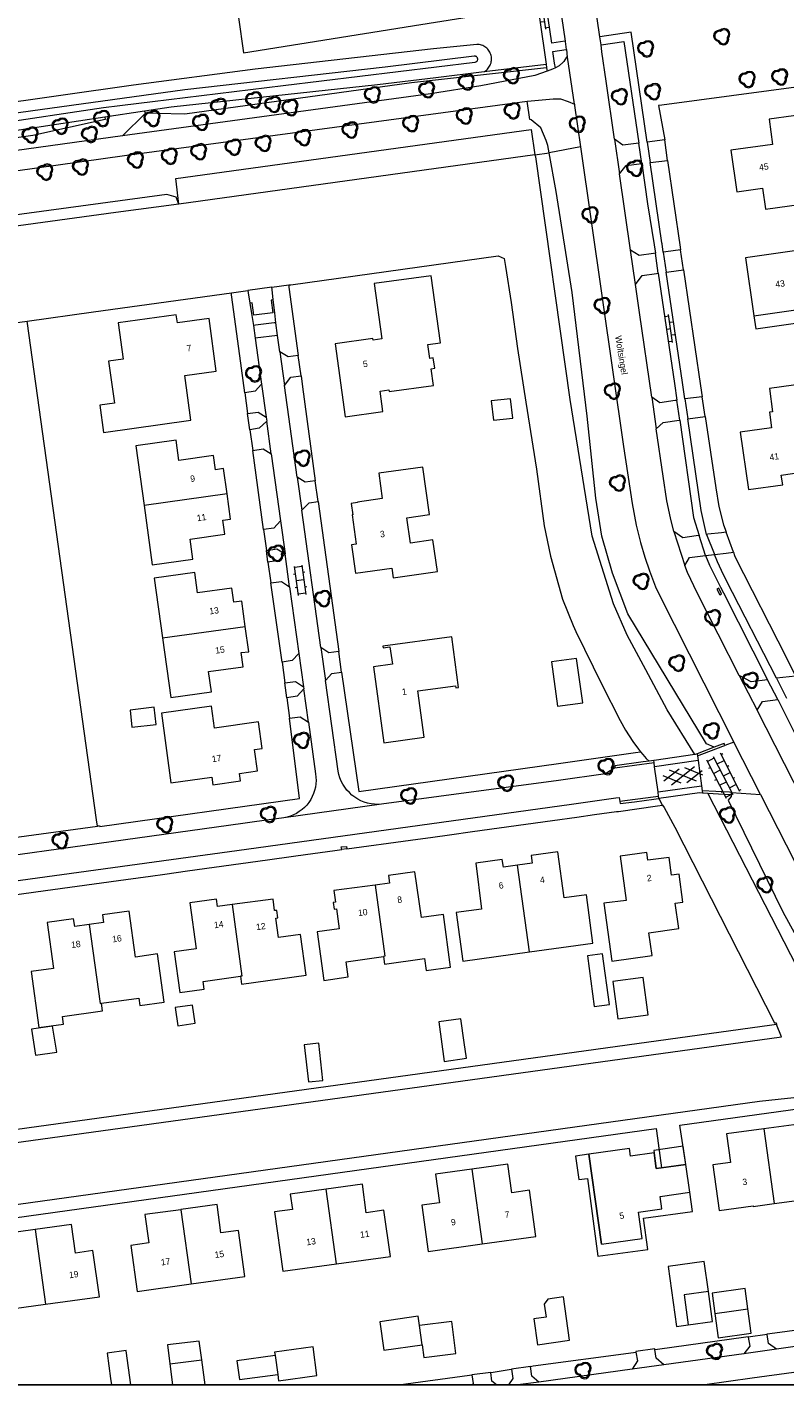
# Model space of a CAD drawing. Header units: metres. Extents: x 231584 to 239351, y 577231 to 577839.
# Tile 15 of 70: x 232081 to 232200, y 577231 to 577444. Entities that reach past the tile are written whole.
import ezdxf
from ezdxf.enums import TextEntityAlignment as Align

# ---------------------------------------------------------------- set-up
doc = ezdxf.new("R2010")
doc.units = ezdxf.units.M
doc.header["$MEASUREMENT"] = 0
for name, color, linetype, lineweight in [('B01', 1, 'Continuous', 0), ('B02', 12, 'Continuous', 0), ('B04', 12, 'Continuous', 0), ('B07', 12, 'Continuous', 0), ('B14', 1, 'Continuous', 0), ('LUIFEL', 7, 'Continuous', 0), ('Q07', 7, 'Continuous', 0), ('S01', 7, 'Continuous', 0), ('S02', 7, 'Continuous', 0), ('S03', 7, 'Continuous', 0), ('s_BOOM', 7, 'Continuous', 0), ('T00', 34, 'Continuous', 0), ('T09', 72, 'Continuous', 0), ('T10', 7, 'Continuous', 0), ('V01', 8, 'Continuous', 0), ('V02', 253, 'Continuous', 0), ('W00', 140, 'Continuous', 0), ('Z02_huisnummer', 7, 'Continuous', 0), ('Z06_straatnaam', 7, 'Continuous', 0)]:
    doc.layers.add(name, color=color, linetype=linetype, lineweight=lineweight)
doc.styles.add('Style-CHAR_FAST_FONT', font='CHAR_FAST_FONT.shx')

# ---------------------------------------------------------------- blocks, each defined once
blk = doc.blocks.new('BOOM')
at = {"lineweight": -2, "flags": 128}
blk.add_lwpolyline([(12.8, 4), (12.1, 7.4), (10.2, 10.2), (7.3, 12.1), (3.9, 12.8), (0.4, 12.1), (-2.5, 10.1), (-3.9, 10.2), (-7.3, 9.5), (-10.2, 7.6), (-12.1, 4.8), (-12.8, 1.4), (-12.3, -1.4), (-11, -3.9), (-8.9, -5.8), (-6.2, -7), (-3, -11.2), (2.1, -12.8), (5.5, -12.1), (8.4, -10.2), (10.3, -7.4), (11, -4), (10.7, -1.7), (12.1, 0.9), (12.8, 4)], dxfattribs=at)
blk.add_lwpolyline([(11, 4), (10.5, 6.7), (8.9, 8.9), (6.7, 10.5), (3.9, 11), (1.1, 10.5), (-2, 8.3), (-3.8, 8.5), (-6.7, 7.9), (-8.9, 6.4), (-10.5, 4.2), (-11, 1.4), (-10.7, -0.9), (-9.6, -2.9), (-7.9, -4.4), (-5.1, -5.7), (-2, -9.7), (2.2, -11), (4.9, -10.5), (7.1, -9), (8.7, -6.7), (9.2, -3.9), (8.9, -1.3), (10.5, 1.5)], close=True, dxfattribs=at)
blk = doc.blocks.new('OV4')
at = {"color": 0}
for p, q in [((0, 12), (67, 12)), ((0, 0), (67, 0)), ((2, 12), (2, 0)), ((12.5, 15), (12.5, 12)), ((12.5, 0), (12.5, -12)), ((23, 12), (23, 0)), ((33.5, 15), (33.5, 12)), ((33.5, 0), (33.5, -12)), ((44, 12), (44, 0)), ((54.5, 15), (54.5, 12)), ((54.5, 0), (54.5, -12)), ((65, 12), (65, 0)), ((0, -12), (67, -12)), ((2, -12), (2, -15)), ((23, -12), (23, -15)), ((44, -12), (44, -15)), ((65, -12), (65, -15))]:
    blk.add_line(p, q, dxfattribs=at)
blk = doc.blocks.new('OV2')
at = {"color": 0}
for p, q in [((3.1, -23), (3.1, 23)), ((15.1, -23), (15.1, 23)), ((0.1, 11.5), (3.1, 11.5)), ((3.1, 21), (15.1, 21)), ((3.1, 0), (15.1, 0)), ((15.1, 10.5), (18.1, 10.5)), ((0.1, -11.5), (3.1, -11.5)), ((3.1, -21), (15.1, -21)), ((15.1, -10.5), (18.1, -10.5))]:
    blk.add_line(p, q, dxfattribs=at)
blk = doc.blocks.new('OV6')
at = {"color": 0}
for p, q in [((0, 0), (44, 0)), ((2, 5), (2, 0)), ((12, 0), (12, -5)), ((22, 5), (22, 0)), ((32, 0), (32, -5)), ((42, 5), (42, 0))]:
    blk.add_line(p, q, dxfattribs=at)
blk = doc.blocks.new('GV6')
at = {"color": 0, "linetype": 'Continuous', "ltscale": 10, "flags": 128}
for points in [[(0.1, -3.8), (26.5, 11.5)], [(26.5, -11.5), (0.1, 3.8)], [(50.7, -11.5), (10.9, 11.5)], [(10.9, -11.5), (50.7, 11.5)], [(61.6, -3.8), (35.1, 11.5)], [(35.1, -11.5), (61.6, 3.7)]]:
    blk.add_lwpolyline(points, dxfattribs=at)

msp = doc.modelspace()

# ---------------------------------------------------------------- linework, layer by layer
at = {"flags": 128}
for points in [[(231583.557, 577690.779), (232382.246, 577690.779), (232382.246, 577231.173), (231583.557, 577231.173)], [(232382.246, 577231.173), (232382.246, 577690.779), (231583.557, 577690.779), (231583.557, 577231.173)]]:
    msp.add_lwpolyline(points, close=True, dxfattribs=at)
at = {"layer": 'B01', "flags": 128}
for points in [[(232206.196, 577426.536), (232209.544, 577427.002), (232208.995, 577430.945), (232197.542, 577429.379), (232198.095, 577425.408), (232191.567, 577424.546), (232192.473, 577418.04), (232196.493, 577418.589), (232196.978, 577415.336), (232196.991, 577415.328), (232206.032, 577416.548), (232205.58, 577419.796), (232207.105, 577420.009), (232206.196, 577426.536)], [(232227.275, 577401.09), (232227.284, 577401.091), (232226.154, 577408.989), (232206.743, 577406.212), (232206.275, 577409.48), (232193.878, 577407.707), (232195.183, 577398.591)], [(232129.573, 577394.221), (232131.144, 577382.798), (232137.079, 577383.615), (232136.638, 577386.815), (232138.005, 577387.003), (232138.041, 577386.745), (232144.966, 577387.698), (232144.606, 577390.309), (232145.177, 577390.388), (232144.959, 577392.013), (232144.415, 577391.938), (232144.088, 577394.115), (232146.069, 577394.387), (232144.625, 577404.884), (232135.716, 577403.646), (232136.908, 577394.978), (232135.522, 577394.787), (232135.487, 577395.035), (232129.573, 577394.221)], [(232195.183, 577398.591), (232213.472, 577401.208), (232213.765, 577399.157)], [(232104.707, 577398.782), (232095.588, 577397.524), (232096.378, 577391.798), (232094.099, 577391.484), (232095.006, 577384.911), (232092.73, 577384.597), (232093.316, 577380.347), (232107.004, 577382.235), (232106.036, 577389.252), (232110.975, 577389.933), (232109.839, 577398.165), (232104.886, 577397.482), (232104.707, 577398.782)], [(232197.603, 577387.234), (232198.092, 577383.56), (232197.594, 577383.487), (232197.94, 577381.073), (232193.004, 577380.372), (232194.32, 577371.378), (232199.678, 577372.14), (232199.462, 577373.655), (232203.373, 577374.211), (232203.588, 577372.697), (232209.142, 577373.487), (232208.252, 577379.744), (232207.612, 577384.239), (232207.001, 577388.536), (232197.603, 577387.234)], [(232112.65, 577370.701), (232112.1, 577374.665), (232110.839, 577374.489), (232110.55, 577376.706), (232105.128, 577375.952), (232104.708, 577379.117), (232098.355, 577378.243), (232099.65, 577368.914)], [(232132.333, 577367.458), (232132.264, 577367.449), (232132.897, 577362.852), (232132.154, 577362.75), (232132.768, 577358.292), (232138.464, 577359.076), (232138.669, 577357.59), (232145.594, 577358.544), (232144.911, 577363.498), (232141.365, 577363.009), (232140.819, 577366.972), (232144.366, 577367.46), (232143.342, 577374.89), (232136.417, 577373.936), (232136.963, 577369.973), (232133.08, 577369.439), (232133.09, 577369.369), (232132.089, 577369.231), (232132.333, 577367.458)], [(232099.65, 577368.914), (232100.944, 577359.585), (232107.315, 577360.473), (232106.896, 577363.629), (232112.284, 577364.379), (232111.995, 577366.596), (232113.201, 577366.737), (232112.65, 577370.701)], [(232115.507, 577349.951), (232114.963, 577353.904), (232113.706, 577353.741), (232113.419, 577355.946), (232108.03, 577355.201), (232107.608, 577358.377), (232101.237, 577357.489), (232102.532, 577348.161)], [(232102.532, 577348.161), (232103.827, 577338.832), (232110.198, 577339.72), (232109.776, 577342.896), (232115.165, 577343.642), (232114.879, 577345.847), (232116.051, 577345.999), (232115.507, 577349.951)], [(232137.082, 577346.602), (232138.172, 577346.752), (232138.545, 577344.025), (232135.583, 577343.62), (232137.211, 577331.721), (232143.552, 577332.588), (232142.558, 577339.851), (232148.423, 577340.653), (232148.465, 577340.346), (232148.931, 577340.41), (232147.846, 577348.338), (232137.047, 577346.86), (232137.082, 577346.602)], [(232103.863, 577325.453), (232110.251, 577326.346), (232110.424, 577325.156), (232114.768, 577325.768), (232114.62, 577326.946), (232117.434, 577327.341), (232116.964, 577330.685), (232118.147, 577330.858), (232117.588, 577335.012), (232110.706, 577334.041), (232110.237, 577337.459), (232102.368, 577336.349), (232103.863, 577325.453)], [(232160.027, 577298.996), (232169.962, 577300.371), (232168.927, 577307.918), (232165.441, 577307.46), (232164.464, 577314.627), (232160.289, 577314.063), (232160.46, 577312.878), (232158.156, 577312.555)], [(232178.546, 577313.331), (232178.383, 577314.524), (232174.208, 577313.95), (232175.148, 577307.05), (232171.688, 577306.596), (232172.922, 577297.552), (232179.222, 577298.401), (232178.734, 577301.969), (232183.409, 577302.635), (232182.863, 577306.628), (232184.041, 577306.795), (232183.451, 577311.136), (232182.274, 577310.981), (232181.891, 577313.786), (232178.546, 577313.331)], [(232158.156, 577312.555), (232155.94, 577312.244), (232155.769, 577313.429), (232151.598, 577312.879), (232152.523, 577305.68), (232148.526, 577305.13), (232149.563, 577297.547), (232160.027, 577298.996)], [(232137.14, 577298.258), (232137.306, 577297.047), (232143.575, 577297.932), (232143.829, 577296.077), (232147.669, 577296.612), (232146.546, 577304.826), (232143.086, 577304.349), (232142.088, 577311.523), (232137.92, 577310.955), (232138.08, 577309.751), (232135.834, 577309.447)], [(232135.834, 577309.447), (232129.386, 577308.573), (232129.635, 577306.76), (232129.278, 577306.711), (232129.43, 577305.65), (232129.787, 577305.699), (232130.233, 577302.581), (232126.765, 577302.104), (232127.804, 577294.504), (232131.608, 577295.051), (232131.301, 577297.437), (232137.14, 577298.258)], [(232113.435, 577306.378), (232111.163, 577306.069), (232110.98, 577307.249), (232106.836, 577306.657), (232107.835, 577299.48), (232104.367, 577299.004), (232105.251, 577292.64), (232108.688, 577293.108), (232109.059, 577293.165), (232108.898, 577294.332), (232114.768, 577295.162)], [(232114.768, 577295.162), (232114.936, 577293.942), (232125.041, 577295.354), (232124.165, 577301.716), (232120.697, 577301.241), (232120.276, 577304.246), (232120.623, 577304.294), (232120.455, 577305.487), (232120.109, 577305.439), (232119.855, 577307.252), (232113.435, 577306.378)], [(232091.047, 577303.287), (232088.795, 577302.981), (232088.623, 577304.153), (232084.464, 577303.575), (232085.448, 577296.361), (232081.994, 577295.916), (232083.2, 577287.163), (232087.025, 577287.677), (232086.86, 577288.874), (232093.15, 577289.738), (232092.986, 577290.928)], [(232092.986, 577290.928), (232098.846, 577291.741), (232099.004, 577290.569), (232102.813, 577291.109), (232101.773, 577298.658), (232098.307, 577298.17), (232097.337, 577305.355), (232093.154, 577304.771), (232093.326, 577303.596), (232091.047, 577303.287)], [(232198.336, 577259.557), (232206.598, 577260.697), (232205.841, 577266.185), (232203.057, 577265.801), (232202.199, 577272.022), (232196.721, 577271.266)], [(232196.721, 577271.266), (232190.896, 577270.462), (232191.511, 577266.005), (232188.737, 577265.622), (232189.724, 577258.47), (232195.044, 577259.204), (232195.057, 577259.105), (232198.336, 577259.557)], [(232179.88, 577265.049), (232179.536, 577267.498), (232175.848, 577266.979), (232175.679, 577268.183), (232169.321, 577267.289)], [(232152.599, 577253.27), (232161.026, 577254.425), (232160.017, 577261.655), (232157.244, 577261.268), (232156.622, 577265.725), (232150.971, 577264.936)], [(232169.321, 577267.289), (232171.306, 577253.181)], [(232184.501, 577265.699), (232180.674, 577265.161)], [(232185.116, 577261.326), (232184.501, 577265.699)], [(232150.971, 577264.936), (232145.321, 577264.147), (232145.943, 577259.69), (232143.17, 577259.303), (232144.179, 577252.073), (232152.599, 577253.27)], [(232180.674, 577265.161), (232179.88, 577265.049)], [(232128.198, 577261.806), (232122.551, 577261.026), (232122.881, 577258.639), (232120.107, 577258.256), (232121.392, 577248.954), (232129.812, 577250.117)], [(232129.812, 577250.117), (232138.235, 577251.28), (232137.236, 577258.511), (232134.463, 577258.128), (232133.847, 577262.586), (232128.198, 577261.806)], [(232171.306, 577253.181), (232177.663, 577254.075), (232177.082, 577258.209), (232180.77, 577258.727), (232180.495, 577260.676), (232185.116, 577261.326)], [(232107.032, 577246.968), (232115.458, 577248.13), (232114.453, 577255.363), (232111.698, 577254.975), (232111.083, 577259.433), (232105.418, 577258.652), (232105.427, 577258.588)], [(232105.427, 577258.588), (232099.799, 577257.876), (232100.418, 577253.394), (232097.608, 577253.006), (232098.602, 577245.804), (232107.032, 577246.968)], [(232082.594, 577255.488), (232076.974, 577254.713), (232077.589, 577250.255), (232074.805, 577249.871), (232075.847, 577242.656), (232084.229, 577243.803)], [(232084.229, 577243.803), (232092.656, 577244.967), (232091.659, 577252.196), (232088.902, 577251.816), (232088.287, 577256.274), (232082.594, 577255.488)]]:
    msp.add_lwpolyline(points, dxfattribs=at)
at = {"layer": 'B02', "flags": 128}
for points in [[(232154.365, 577382.25), (232157.4, 577382.576), (232157.034, 577385.592), (232153.998, 577385.267), (232154.365, 577382.25)], [(232163.469, 577344.423), (232164.394, 577337.456), (232168.356, 577338.011), (232167.365, 577344.947), (232163.469, 577344.423)], [(232097.76, 577334.188), (232101.564, 577334.621), (232101.26, 577337.289), (232097.456, 577336.855), (232097.76, 577334.188)], [(232169.088, 577298.361), (232170.169, 577290.435), (232172.551, 577290.76), (232171.471, 577298.686), (232169.088, 577298.361)], [(232173.858, 577288.475), (232178.592, 577289.098), (232177.822, 577294.953), (232173.088, 577294.33), (232173.858, 577288.475)], [(232107.653, 577287.799), (232107.252, 577290.635), (232104.549, 577290.253), (232104.95, 577287.417), (232107.653, 577287.799)], [(232082.648, 577282.782), (232085.973, 577283.3), (232085.338, 577287.372), (232082.013, 577286.854), (232082.648, 577282.782)], [(232149.278, 577288.517), (232145.812, 577288.028)], [(232145.812, 577288.028), (232146.685, 577281.835), (232150.151, 577282.323)], [(232150.151, 577282.323), (232149.802, 577284.799), (232149.278, 577288.517)], [(232162.896, 577244.61), (232162.341, 577243.833), (232162.625, 577241.798), (232160.695, 577241.528)], [(232166.301, 577238.162), (232165.348, 577244.957), (232162.896, 577244.61)], [(232188.044, 577245.805), (232184.244, 577245.275)], [(232184.244, 577245.275), (232184.9, 577240.58)], [(232184.9, 577240.58), (232188.699, 577241.111), (232188.044, 577245.805)], [(232194.238, 577243.052), (232193.802, 577246.26), (232188.619, 577245.556)], [(232188.619, 577245.556), (232189.055, 577242.348)], [(232189.055, 577242.348), (232191.647, 577242.7), (232194.238, 577243.052)], [(232142.772, 577240.46), (232142.588, 577241.912), (232136.609, 577241.062), (232137.233, 577236.584), (232143.192, 577237.424)], [(232143.192, 577237.424), (232143.465, 577235.432), (232148.502, 577236.084), (232147.872, 577241.12), (232142.772, 577240.46)], [(232160.695, 577241.528), (232161.265, 577237.448), (232166.301, 577238.162)], [(232108.691, 577235.077), (232108.292, 577238.036), (232103.303, 577237.435), (232103.683, 577234.474)], [(232097.56, 577231.173), (232096.832, 577236.508), (232096.831, 577236.529), (232093.868, 577236.124)], [(232093.868, 577236.124), (232094.408, 577232.191), (232094.552, 577231.173)], [(232120.171, 577235.759), (232114.197, 577234.939), (232114.619, 577231.987), (232120.593, 577232.807)], [(232120.593, 577232.807), (232120.724, 577231.813), (232126.739, 577232.655), (232126.127, 577237.11), (232120.112, 577236.268), (232120.171, 577235.759)], [(232103.683, 577234.474), (232108.691, 577235.077)]]:
    msp.add_lwpolyline(points, dxfattribs=at)
at = {"layer": 'B04', "flags": 128}
for points in [[(232185.925, 577329.873), (232179.551, 577328.98)], [(232179.551, 577328.98), (232179.481, 577328.97)], [(232180.297, 577323.032), (232186.672, 577323.919), (232187.103, 577323.893)]]:
    msp.add_lwpolyline(points, dxfattribs=at)
at = {"layer": 'B07', "flags": 128}
for points in [[(232112.65, 577370.701), (232099.65, 577368.914)], [(232102.532, 577348.161), (232115.507, 577349.951)], [(232160.027, 577298.996), (232158.156, 577312.555)], [(232135.834, 577309.447), (232137.374, 577298.291), (232137.14, 577298.258)], [(232113.435, 577306.378), (232114.979, 577295.192), (232114.768, 577295.162)], [(232091.047, 577303.287), (232092.757, 577290.896), (232092.986, 577290.928)], [(232196.721, 577271.266), (232198.336, 577259.557)], [(232150.971, 577264.936), (232152.599, 577253.27)], [(232129.812, 577250.117), (232128.198, 577261.806)], [(232105.427, 577258.588), (232107.032, 577246.968)], [(232082.594, 577255.488), (232084.229, 577243.803)], [(232143.192, 577237.424), (232142.772, 577240.46)], [(232120.171, 577235.759), (232120.593, 577232.807)]]:
    msp.add_lwpolyline(points, dxfattribs=at)
at = {"layer": 'B14', "flags": 128}
msp.add_lwpolyline([(232124.759, 577284.437), (232125.401, 577278.612), (232127.664, 577278.861), (232127.021, 577284.687), (232124.759, 577284.437)], dxfattribs=at)
at = {"layer": 'LUIFEL'}
for p, q in [((232103.683, 577234.474), (232104.106, 577231.173)), ((232109.217, 577231.173), (232108.691, 577235.077))]:
    msp.add_line(p, q, dxfattribs=at)
at = {"layer": 'LUIFEL', "flags": 128}
for points in [[(232195.183, 577398.591), (232195.476, 577396.54), (232213.765, 577399.157)], [(232184.102, 577268.533), (232179.482, 577267.883), (232179.88, 577265.049)], [(232184.501, 577265.699), (232184.102, 577268.533)], [(232169.321, 577267.289), (232167.243, 577266.998)], [(232167.243, 577266.998), (232167.76, 577263.31), (232169.084, 577263.496), (232170.712, 577251.316), (232178.538, 577252.362), (232177.881, 577257.271), (232185.542, 577258.296)], [(232171.306, 577253.181), (232169.84, 577263.602), (232169.321, 577267.289)], [(232179.88, 577265.049), (232184.501, 577265.699)], [(232185.542, 577258.296), (232185.116, 577261.326)], [(232187.388, 577250.5), (232181.762, 577249.714), (232183.073, 577240.325), (232184.9, 577240.58)], [(232188.044, 577245.805), (232187.388, 577250.5)], [(232189.055, 577242.348), (232189.57, 577238.56), (232194.753, 577239.264), (232194.238, 577243.052)]]:
    msp.add_lwpolyline(points, dxfattribs=at)
at = {"layer": 'Q07', "flags": 128}
for points in [[(232190.617, 577331.327), (232190.514, 577331.642), (232190.192, 577331.517), (232188.947, 577331.034)], [(232188.947, 577331.034), (232186.285, 577330.001)], [(232186.285, 577330.001), (232186.325, 577329.682)], [(232186.325, 577329.682), (232190.294, 577331.203), (232190.617, 577331.327)], [(232178.749, 577328.868), (232177.825, 577328.739), (232173.385, 577328.119), (232173.415, 577327.798)], [(232173.415, 577327.798), (232179.527, 577328.65)], [(232179.481, 577328.97), (232178.749, 577328.868)], [(232179.527, 577328.65), (232179.481, 577328.97)], [(232180.234, 577323.332), (232179.372, 577323.219), (232174.15, 577322.533)], [(232174.15, 577322.533), (232174.219, 577322.202), (232176.451, 577322.507), (232179.511, 577322.925), (232180.255, 577323.026), (232180.297, 577323.032)], [(232180.297, 577323.032), (232180.234, 577323.332)], [(232191.675, 577323.968), (232191.33, 577323.987), (232187.064, 577324.228)], [(232187.064, 577324.228), (232187.103, 577323.893)], [(232187.103, 577323.893), (232187.967, 577323.841)], [(232187.967, 577323.841), (232191.295, 577323.639), (232191.64, 577323.618)], [(232191.64, 577323.618), (232191.675, 577323.968)]]:
    msp.add_lwpolyline(points, dxfattribs=at)
at = {"layer": 'T00'}
msp.add_line((232139.515, 577231.173), (232150.625, 577232.679), dxfattribs=at)
at = {"layer": 'T00', "flags": 128}
for points in [[(232241.166, 577439.682), (232180.764, 577431.604), (232180.22, 577431.531), (232181.197, 577426.145)], [(232181.658, 577422.934), (232183.609, 577409.354), (232183.668, 577408.952)], [(232184.135, 577405.802), (232186.826, 577387.613)], [(232115.454, 577386.544), (232114.664, 577392.349), (232113.376, 577401.863), (232113.34, 577402.192)], [(232122.319, 577403.435), (232122.353, 577403.105), (232123.809, 577392.404)], [(232124.243, 577389.184), (232124.473, 577387.492), (232126.478, 577372.754)], [(232186.826, 577387.613), (232187.077, 577385.923)], [(232116.225, 577380.765), (232115.877, 577383.294)], [(232187.533, 577382.844), (232189.192, 577371.656), (232189.69, 577368.749), (232190.429, 577365.883), (232190.676, 577365.189), (232190.851, 577364.697)], [(232118.373, 577365.151), (232116.669, 577377.534)], [(232126.926, 577369.517), (232130.141, 577346.038)], [(232119.058, 577360.037), (232118.809, 577361.832)], [(232191.957, 577361.588), (232192.144, 577361.06), (232192.2, 577360.904), (232200.262, 577345.054), (232201.701, 577342.19)], [(232121.262, 577344.38), (232119.515, 577356.771)], [(232189.819, 577354.921), (232190.105, 577355.079), (232189.668, 577355.952), (232189.343, 577355.778), (232189.819, 577354.921)], [(232130.585, 577342.786), (232133.274, 577324.125), (232164.571, 577328.501), (232176.632, 577330.187), (232177.434, 577330.325)], [(232122.029, 577338.796), (232121.704, 577341.122)], [(232092.361, 577318.683), (232092.692, 577318.774), (232092.716, 577318.604), (232124.013, 577322.98), (232122.454, 577335.566)], [(232131.43, 577315.109), (232130.623, 577314.998)], [(232197.272, 577239.06), (232197.26, 577239.148), (232197.69, 577239.207), (232205.83, 577240.33), (232206.325, 577240.398)], [(232179.671, 577236.722), (232180.049, 577236.774), (232193.897, 577238.684), (232194.277, 577238.736), (232194.291, 577238.648)], [(232160.188, 577234.072), (232160.614, 577234.13), (232176.331, 577236.262), (232176.691, 577236.311)], [(232153.961, 577233.101), (232154.335, 577233.165), (232156.841, 577233.592), (232157.186, 577233.651)], [(232150.625, 577232.679), (232150.994, 577232.729)]]:
    msp.add_lwpolyline(points, dxfattribs=at)
at = {"layer": 'T09', "flags": 128}
for points in [[(232153.198, 577440.626), (232153.042, 577440.738), (232152.878, 577440.837), (232152.705, 577440.922), (232152.527, 577440.992), (232152.343, 577441.047), (232152.155, 577441.087), (232151.965, 577441.11), (232151.773, 577441.118), (232145.003, 577440.395), (232117.062, 577437.245), (232098.026, 577434.747), (232074.813, 577431.46), (232047.551, 577427.631), (232025.029, 577424.352), (232001.769, 577420.286), (231978.823, 577416.908), (231957.286, 577413.901), (231922.096, 577408.514), (231905.444, 577406.314), (231873.93, 577402.303), (231866.596, 577401.365)], [(232152.948, 577436.841), (232152.993, 577436.866), (232153.151, 577436.974), (232153.3, 577437.095), (232153.438, 577437.227), (232153.565, 577437.371), (232153.679, 577437.525), (232153.78, 577437.688), (232153.867, 577437.859), (232153.94, 577438.037), (232153.997, 577438.22), (232154.04, 577438.407), (232154.066, 577438.597), (232154.076, 577438.788), (232154.071, 577438.98), (232154.049, 577439.17), (232154.012, 577439.358), (232153.959, 577439.543), (232153.891, 577439.722), (232153.808, 577439.895), (232153.712, 577440.06), (232153.601, 577440.217), (232153.478, 577440.365), (232153.343, 577440.501), (232153.198, 577440.626)], [(232099.704, 577430.714), (232103.905, 577431.356), (232136.225, 577434.837), (232145.346, 577435.93), (232152.948, 577436.841)], [(232011.975, 577417.563), (232059.447, 577424.443), (232076.955, 577427.24), (232093.53, 577429.771)], [(232093.53, 577429.771), (232099.704, 577430.714)], [(232105.084, 577416.072), (232104.671, 577417.21), (232103.234, 577417.622), (232000, 577403.629), (231877.186, 577386.982), (231875.277, 577386.5), (231874.149, 577385.803), (231873.184, 577384.867), (231872.755, 577384.154)]]:
    msp.add_lwpolyline(points, dxfattribs=at)
at = {"layer": 'T10', "flags": 128}
for points in [[(232152.948, 577436.841), (232162.626, 577438)], [(232162.706, 577437.44), (232141.522, 577435.069), (232106.021, 577430.193), (232101.703, 577430.306)], [(232163.125, 577424.113), (232162.914, 577425.293), (232162.611, 577426.055), (232161.811, 577428.069), (232160.266, 577429.306), (232160.06, 577429.326), (232159.666, 577432.238)], [(232093.53, 577429.771), (232093.587, 577429.351), (232082.214, 577426.829), (232016.039, 577417.334), (232012.093, 577416.746), (232011.975, 577417.563)], [(232096.268, 577426.788), (232099.858, 577430.356)], [(232099.858, 577430.356), (232099.704, 577430.714)], [(232101.703, 577430.306), (232099.858, 577430.356)], [(232105.084, 577416.072), (232104.626, 577420.09), (232160.31, 577427.785), (232160.853, 577423.798)], [(232168.01, 577425.077), (232163.125, 577424.113)], [(232160.853, 577423.798), (232163.125, 577424.113)], [(232164.209, 577418.048), (232163.125, 577424.113)], [(232188.947, 577331.034), (232187.736, 577331.576), (232175.421, 577351.946), (232173.029, 577358.305), (232171.38, 577364.093), (232170.398, 577370.06), (232169.06, 577382.883), (232166.696, 577402.272), (232164.209, 577418.048)], [(232191.64, 577323.618), (232191.595, 577323.32), (232191.141, 577322.723), (232199.722, 577305.234), (232207.998, 577290.109), (232216.894, 577271.28), (232222.85, 577260.636), (232227.757, 577251.309), (232231.792, 577243.894), (232232.825, 577243.171)]]:
    msp.add_lwpolyline(points, dxfattribs=at)
at = {"layer": 'V01', "flags": 128}
for points in [[(232165.946, 577439.129), (232165.815, 577439.117), (232165.413, 577438.431), (232165.283, 577438.318), (232164.662, 577437.776), (232164.073, 577437.457)], [(232167.05, 577431.755), (232165.965, 577439.131), (232165.946, 577439.129)], [(232162.78, 577436.921), (232160.861, 577436.247), (232152.416, 577434.615), (232144.508, 577433.351), (232096.268, 577426.788)], [(232164.073, 577437.457), (232163.643, 577437.224), (232162.78, 577436.921)], [(231869.472, 577392.252), (231873.647, 577392.758), (232000, 577410.215), (232034.586, 577414.993), (232096.587, 577423.689), (232159.666, 577432.238)], [(232159.666, 577432.238), (232159.699, 577432.242), (232163.726, 577432.604), (232164.884, 577432.571), (232166.071, 577432.166), (232167.05, 577431.755)], [(232096.268, 577426.788), (232034.205, 577418.151), (232000, 577413.408), (231871.464, 577395.583), (231869.08, 577395.323)], [(232186.437, 577328.933), (232179.609, 577327.966)], [(232180.155, 577324.025), (232186.986, 577324.99)]]:
    msp.add_lwpolyline(points, dxfattribs=at)
at = {"layer": 'V02'}
msp.add_line((232161.497, 577231.605), (232158.212, 577231.173), dxfattribs=at)
at = {"layer": 'V02', "flags": 128}
for points in [[(232171.029, 577442.314), (232168.075, 577462.822)], [(232160.496, 577452.929), (232162.626, 577438)], [(232165.616, 577441.602), (232165.576, 577441.597), (232163.498, 577441.29), (232161.786, 577453.109)], [(232163.902, 577453.404), (232165.616, 577441.602)], [(232114.392, 577445.582), (232114.429, 577445.322), (232115.233, 577439.773), (232142.996, 577444.215), (232157.486, 577446.534), (232156.47, 577452.367)], [(232178.456, 577425.804), (232175.936, 577443.015), (232171.029, 577442.314)], [(232171.23, 577441.017), (232171.029, 577442.314)], [(232164.073, 577437.457), (232163.963, 577438.16), (232163.677, 577439.996), (232165.77, 577440.299), (232165.793, 577440.302)], [(232165.616, 577441.602), (232165.62, 577441.576), (232165.793, 577440.302)], [(232165.793, 577440.302), (232165.795, 577440.286), (232165.946, 577439.129)], [(232171.23, 577441.017), (232174.804, 577441.541), (232177.124, 577425.639)], [(232173.334, 577426.283), (232172.031, 577435.361), (232171.374, 577439.942), (232171.23, 577441.017)], [(232162.626, 577438), (232162.706, 577437.44)], [(232162.706, 577437.44), (232162.78, 577436.921)], [(232167.05, 577431.755), (232167.078, 577431.565), (232168.01, 577425.077)], [(232168.01, 577425.077), (232174.759, 577378.11), (232176.093, 577369.19), (232176.744, 577365.836), (232177.408, 577363.122), (232178.074, 577360.815), (232178.795, 577358.65), (232179.771, 577356.157), (232180.316, 577354.953), (232192.016, 577331.821)], [(232177.124, 577425.639), (232174.65, 577425.331), (232173.334, 577426.283)], [(232173.334, 577426.283), (232174.124, 577420.863)], [(232177.606, 577422.451), (232177.124, 577425.639)], [(232181.197, 577426.145), (232178.456, 577425.804)], [(232178.456, 577425.804), (232178.924, 577422.608)], [(232181.658, 577422.934), (232181.197, 577426.145)], [(232178.924, 577422.608), (232181.658, 577422.934)], [(232174.124, 577420.863), (232175.145, 577422.157), (232177.606, 577422.451)], [(232175.841, 577408.903), (232174.124, 577420.863)], [(232177.606, 577422.451), (232178.527, 577416.164), (232179.54, 577409.738), (232179.738, 577408.392)], [(232180.98, 577408.569), (232180.787, 577409.886), (232180.766, 577410.032), (232178.924, 577422.608)], [(232176.614, 577403.516), (232175.841, 577408.903)], [(232179.738, 577408.392), (232179.429, 577408.348), (232177.185, 577408.029), (232175.841, 577408.903)], [(232180.199, 577405.266), (232179.738, 577408.392)], [(232183.668, 577408.952), (232181.393, 577408.628), (232180.98, 577408.569)], [(232180.98, 577408.569), (232181.439, 577405.435)], [(232184.135, 577405.802), (232183.668, 577408.952)], [(232176.614, 577403.516), (232177.652, 577404.919), (232179.9, 577405.225), (232180.199, 577405.266)], [(232180.199, 577405.266), (232182.743, 577388.004), (232183.118, 577385.366)], [(232181.439, 577405.435), (232181.86, 577405.492), (232184.135, 577405.802)], [(232184.344, 577385.607), (232183.97, 577388.155), (232181.439, 577405.435)], [(232119.671, 577403.068), (232115.903, 577402.547)], [(232115.903, 577402.547), (232115.971, 577402.222), (232116.239, 577400.562)], [(232119.898, 577401.082), (232119.707, 577402.739), (232119.671, 577403.068)], [(232179.16, 577385.863), (232177.247, 577399.11), (232176.614, 577403.516)], [(232119.898, 577401.082), (232119.588, 577401.038), (232119.83, 577399.049), (232116.874, 577398.693), (232116.602, 577400.614), (232116.239, 577400.562)], [(232116.239, 577400.562), (232116.548, 577398.653), (232116.802, 577397.083)], [(232120.308, 577397.523), (232120.128, 577399.085), (232119.898, 577401.082)], [(232120.308, 577397.523), (232120.019, 577397.487), (232117.097, 577397.12), (232116.802, 577397.083)], [(232120.578, 577395.512), (232120.308, 577397.523)], [(232116.802, 577397.083), (232117.075, 577395.083)], [(232120.578, 577395.512), (232117.075, 577395.083)], [(232120.918, 577392.986), (232120.578, 577395.512)], [(232117.075, 577395.083), (232118.058, 577387.874)], [(232123.809, 577392.404), (232122.224, 577392.197), (232120.918, 577392.986)], [(232120.918, 577392.986), (232121.661, 577387.714)], [(232124.243, 577389.184), (232123.809, 577392.404)], [(232121.661, 577387.714), (232122.656, 577388.972), (232124.243, 577389.184)], [(232118.058, 577387.874), (232117.062, 577386.776), (232115.454, 577386.544)], [(232118.058, 577387.874), (232118.776, 577382.746)], [(232123.65, 577373.343), (232121.661, 577387.714)], [(232115.454, 577386.544), (232115.877, 577383.294)], [(232183.118, 577385.366), (232183.039, 577385.354), (232182.837, 577385.326), (232180.439, 577384.993), (232179.16, 577385.863)], [(232179.16, 577385.863), (232179.877, 577380.899)], [(232183.558, 577382.272), (232183.118, 577385.366)], [(232187.077, 577385.923), (232184.344, 577385.607)], [(232184.344, 577385.607), (232184.8, 577382.489)], [(232187.533, 577382.844), (232187.077, 577385.923)], [(232115.877, 577383.294), (232117.503, 577383.515), (232118.776, 577382.746)], [(232118.776, 577382.746), (232118.88, 577382.108)], [(232184.8, 577382.489), (232187.533, 577382.844)], [(232187.753, 577364.35), (232186.906, 577368.111), (232184.8, 577382.489)], [(232118.88, 577382.108), (232117.699, 577380.994), (232116.225, 577380.765)], [(232116.225, 577380.765), (232116.669, 577377.534)], [(232119.575, 577376.963), (232118.88, 577382.108)], [(232179.877, 577380.899), (232180.976, 577381.877), (232183.492, 577382.264), (232183.558, 577382.272)], [(232182.643, 577364.836), (232182.109, 577366.972), (232181.56, 577369.624), (232180.945, 577373.5), (232179.877, 577380.899)], [(232183.558, 577382.272), (232185.726, 577367.006), (232186.616, 577364.195)], [(232116.669, 577377.534), (232118.295, 577377.746), (232119.575, 577376.963)], [(232119.575, 577376.963), (232121.043, 577366.469)], [(232126.478, 577372.754), (232124.891, 577372.534), (232123.65, 577373.343)], [(232123.65, 577373.343), (232124.36, 577368.186)], [(232126.926, 577369.517), (232126.478, 577372.754)], [(232124.36, 577368.186), (232125.518, 577369.327), (232126.926, 577369.517)], [(232127.344, 577346.632), (232124.36, 577368.186)], [(232121.043, 577366.469), (232120.003, 577365.342), (232118.373, 577365.151)], [(232121.043, 577366.469), (232121.75, 577361.328)], [(232118.373, 577365.151), (232118.809, 577361.832)], [(232186.616, 577364.195), (232186.147, 577364.131), (232184.054, 577363.845), (232182.643, 577364.836)], [(232182.643, 577364.836), (232184.33, 577359.476)], [(232187.615, 577361.038), (232186.616, 577364.195)], [(232190.851, 577364.697), (232190.084, 577364.621), (232187.968, 577364.379), (232187.753, 577364.35)], [(232187.753, 577364.35), (232188.943, 577361.384), (232189, 577361.209)], [(232191.957, 577361.588), (232190.851, 577364.697)], [(232118.809, 577361.832), (232120.478, 577362.119), (232121.75, 577361.328)], [(232121.75, 577361.328), (232120.722, 577360.258), (232119.058, 577360.037)], [(232122.459, 577356.155), (232121.75, 577361.328)], [(232187.615, 577361.038), (232189, 577361.209)], [(232189, 577361.209), (232189.013, 577361.211), (232190.811, 577361.433), (232191.957, 577361.588)], [(232198.703, 577341.842), (232190.826, 577357.217), (232190.106, 577358.706), (232189.464, 577360.086), (232189, 577361.209)], [(232119.058, 577360.037), (232119.515, 577356.771)], [(232184.33, 577359.476), (232185.096, 577360.726), (232187.615, 577361.038)], [(232192.88, 577342.28), (232186.263, 577355.201), (232184.763, 577358.379), (232184.33, 577359.476)], [(232187.615, 577361.038), (232188.24, 577359.572), (232188.779, 577358.409), (232189.951, 577356.103), (232190.392, 577355.237), (232197.322, 577341.605)], [(232119.515, 577356.771), (232121.184, 577356.992), (232122.459, 577356.155)], [(232122.459, 577356.155), (232123.905, 577345.697)], [(231860.908, 577350.19), (231862.226, 577350.357), (231862.822, 577346.193), (231869.12, 577301.82), (231871.974, 577281.359), (231890.728, 577283.941), (232000, 577299.128), (232042.209, 577304.994), (232115.699, 577315.077), (232166.598, 577322.135), (232173.566, 577323.106), (232174.079, 577323.177), (232174.15, 577322.533)], [(232130.141, 577346.038), (232128.596, 577345.845), (232127.344, 577346.632)], [(232127.344, 577346.632), (232128.068, 577341.472)], [(232123.905, 577345.697), (232122.88, 577344.596), (232121.262, 577344.38)], [(232121.262, 577344.38), (232121.704, 577341.122)], [(232123.905, 577345.697), (232124.617, 577340.518)], [(232130.585, 577342.786), (232130.141, 577346.038)], [(232128.068, 577341.472), (232129.08, 577342.605), (232130.585, 577342.786)], [(232197.322, 577341.605), (232194.755, 577341.28), (232192.88, 577342.28)], [(232192.88, 577342.28), (232195.658, 577336.814)], [(232201.701, 577342.19), (232198.703, 577341.842)], [(232121.704, 577341.122), (232123.353, 577341.327), (232124.617, 577340.518)], [(232124.689, 577340.159), (232123.659, 577339.02), (232122.029, 577338.796)], [(232124.617, 577340.518), (232124.689, 577340.159)], [(232125.387, 577334.953), (232124.689, 577340.159)], [(232136.871, 577322.116), (232136.317, 577322.086), (232135.763, 577322.105), (232135.213, 577322.173), (232134.671, 577322.289), (232134.141, 577322.452), (232133.627, 577322.661), (232133.134, 577322.914), (232132.665, 577323.21), (232132.224, 577323.546), (232131.814, 577323.919), (232131.439, 577324.327), (232131.101, 577324.766), (232130.803, 577325.234), (232130.547, 577325.726), (232130.335, 577326.238), (232130.169, 577326.767), (232130.051, 577327.309), (232128.068, 577341.472)], [(232198.901, 577338.5), (232197.322, 577341.605)], [(232198.703, 577341.842), (232200.286, 577338.695)], [(232122.029, 577338.796), (232122.454, 577335.566)], [(232195.658, 577336.814), (232196.516, 577338.185), (232198.901, 577338.5)], [(232198.901, 577338.5), (232201.604, 577333.183), (232205.73, 577325.099), (232207.171, 577322.293)], [(232122.454, 577335.566), (232124.104, 577335.776), (232125.387, 577334.953)], [(232202.76, 577322.923), (232195.658, 577336.814)], [(232125.387, 577334.953), (232126.508, 577326.879), (232126.574, 577326.359), (232126.594, 577325.834), (232126.567, 577325.311), (232126.494, 577324.791), (232126.376, 577324.28), (232126.214, 577323.781), (232126.008, 577323.299), (232125.76, 577322.837), (232125.472, 577322.398), (232125.147, 577321.986), (232124.787, 577321.605), (232124.395, 577321.257), (232123.973, 577320.944), (232123.526, 577320.67), (232123.056, 577320.437), (232122.568, 577320.246), (232122.064, 577320.098), (232121.55, 577319.996)], [(232192.016, 577331.821), (232190.617, 577331.327)], [(232196.216, 577323.637), (232192.016, 577331.821)], [(232186.325, 577329.682), (232186.437, 577328.933)], [(232173.415, 577327.798), (232171.909, 577326.881), (232164.591, 577325.85), (232136.871, 577322.116)], [(232179.609, 577327.966), (232179.527, 577328.65)], [(232180.155, 577324.025), (232179.609, 577327.966)], [(232186.437, 577328.933), (232186.986, 577324.99)], [(232180.234, 577323.332), (232180.155, 577324.025)], [(232180.877, 577321.983), (232180.297, 577323.032)], [(232186.986, 577324.99), (232187.064, 577324.228)], [(232191.675, 577323.968), (232196.216, 577323.637)], [(232196.216, 577323.637), (232236.543, 577244.502)], [(232136.871, 577322.116), (232121.55, 577319.996)], [(232131.43, 577315.109), (232141.363, 577316.484), (232144.873, 577316.97), (232147.477, 577317.33), (232151.124, 577317.835), (232163.65, 577319.568), (232167.443, 577320.093), (232170.202, 577320.475), (232173.674, 577320.955), (232173.962, 577320.995), (232180.071, 577321.859), (232180.877, 577321.983)], [(232121.55, 577319.996), (232116.954, 577319.363), (232115.107, 577319.072), (232051.341, 577310.237), (232050.204, 577310.122)], [(232045.145, 577303.169), (232051.693, 577304.075), (232055.598, 577304.616), (232058.303, 577304.99), (232061.96, 577305.496), (232074.05, 577307.169), (232077.941, 577307.708), (232080.467, 577308.057), (232084.2, 577308.574), (232096.783, 577310.315), (232100.691, 577310.856), (232102.933, 577311.166), (232106.456, 577311.653), (232119.016, 577313.392), (232123.051, 577313.95), (232124.955, 577314.213), (232129.518, 577314.845), (232130.623, 577314.998)], [(232130.623, 577314.998), (232130.553, 577315.414), (232131.361, 577315.511), (232131.43, 577315.109)], [(232194.291, 577238.648), (232194.518, 577237.254), (232193.572, 577236.039)], [(232197.272, 577239.06), (232194.291, 577238.648)], [(232198.733, 577236.764), (232197.464, 577237.653), (232197.272, 577239.06)], [(232176.691, 577236.311), (232176.924, 577234.945), (232176.108, 577233.645)], [(232179.671, 577236.722), (232179.66, 577236.794), (232176.681, 577236.371), (232176.691, 577236.311)], [(232181.054, 577234.308), (232179.873, 577235.359), (232179.671, 577236.722)], [(232193.572, 577236.039), (232181.054, 577234.308)], [(232198.733, 577236.764), (232193.572, 577236.039)], [(232205.613, 577237.734), (232198.733, 577236.764)], [(232157.186, 577233.651), (232157.405, 577232.169), (232156.724, 577231.173)], [(232160.188, 577234.072), (232157.186, 577233.651)], [(232161.497, 577231.605), (232160.368, 577232.544), (232160.188, 577234.072)], [(232176.108, 577233.645), (232161.497, 577231.605)], [(232181.054, 577234.308), (232176.108, 577233.645)], [(232217.982, 577234.645), (232217.882, 577235.386), (232214.468, 577234.893), (232194.908, 577232.201), (232187.482, 577231.173)], [(232153.961, 577233.101), (232150.994, 577232.729)], [(232150.994, 577232.729), (232151.18, 577231.375), (232151.04, 577231.173)], [(232154.84, 577231.173), (232154.124, 577231.741), (232153.961, 577233.101)]]:
    msp.add_lwpolyline(points, dxfattribs=at)
at = {"layer": 'W00', "flags": 128}
for points in [[(232058.508, 577426.012), (232093.323, 577431.224), (232121.458, 577434.684), (232151.471, 577438.335), (232151.511, 577438.339), (232151.595, 577438.359), (232151.674, 577438.394), (232151.746, 577438.443), (232151.807, 577438.504), (232151.856, 577438.576), (232151.891, 577438.655), (232151.91, 577438.739), (232151.914, 577438.826), (232151.902, 577438.911), (232151.875, 577438.993), (232151.832, 577439.069), (232151.777, 577439.135), (232151.711, 577439.191), (232151.635, 577439.233), (232151.553, 577439.26), (232151.467, 577439.272), (232151.381, 577439.268), (232137.409, 577437.538)], [(232137.409, 577437.538), (232106.047, 577433.978), (232064.065, 577428.194), (232002.355, 577418.893), (231972.002, 577414.639), (231932.471, 577408.763), (231904.739, 577404.921), (231867.317, 577400.223)], [(232160.853, 577423.798), (232105.084, 577416.072)], [(232161.011, 577423.491), (232160.853, 577423.798)], [(232185.925, 577329.873), (232181.563, 577336.889), (232178.252, 577343.141), (232175.343, 577348.597), (232173.176, 577353.508), (232169.829, 577364.093), (232166.387, 577385.515), (232161.011, 577423.491)], [(232105.084, 577416.072), (232095.248, 577414.8), (232067.003, 577410.923), (232039.738, 577407.027), (232006.17, 577402.537), (231957.119, 577395.947), (231908.492, 577389.089), (231872.755, 577384.154)], [(232122.319, 577403.435), (232122.47, 577403.456), (232122.645, 577403.48), (232155.139, 577407.978), (232156.058, 577407.6), (232156.26, 577406.337), (232157.163, 577400.678), (232158.168, 577393.461), (232159.428, 577385.087), (232161.111, 577374.606), (232162.316, 577365.7), (232163.326, 577360.977), (232165.189, 577354.237), (232166.874, 577350.09), (232167.259, 577349.143), (232171.372, 577340.852), (232174.247, 577335.214), (232175.083, 577333.688), (232176.222, 577331.918), (232177.107, 577330.755), (232177.434, 577330.325)], [(232081.369, 577397.766), (232091.738, 577399.201), (232113.34, 577402.192)], [(232113.34, 577402.192), (232115.903, 577402.547)], [(232119.671, 577403.068), (232122.319, 577403.435)], [(232067.943, 577395.938), (232081.369, 577397.766)], [(232092.221, 577319.69), (232081.369, 577397.766)], [(232177.434, 577330.325), (232177.751, 577329.909), (232178.277, 577329.284), (232178.749, 577328.868)], [(232186.285, 577330.001), (232185.969, 577329.879), (232185.925, 577329.873)], [(232230.617, 577242.148), (232226.262, 577248.987), (232209.359, 577282.107), (232204.913, 577290.819), (232187.967, 577323.841)], [(232180.877, 577321.983), (232181.098, 577321.583), (232182.795, 577318.511), (232198.38, 577287.866), (232198.662, 577287.895)], [(232078.962, 577316.843), (232092.361, 577318.683)], [(232092.361, 577318.683), (232092.221, 577319.69)], [(231904.629, 577247.005), (231904.915, 577245.002), (232199.509, 577285.698), (232198.729, 577287.608)], [(232198.729, 577287.608), (232197.964, 577287.502), (232014.767, 577262.211), (232000, 577260.172), (231904.629, 577247.005)], [(232198.662, 577287.895), (232198.729, 577287.608)], [(232205.232, 577274.846), (232204.359, 577276.454), (232196.043, 577275.526), (231940.256, 577239.974), (231940.526, 577238.033)], [(232184.501, 577265.699), (232183.629, 577271.5), (232183.584, 577271.835), (232204.319, 577274.719), (232205.232, 577274.846)], [(231940.526, 577238.033), (232000, 577246.304), (232030.185, 577250.502), (232179.85, 577271.316), (232179.894, 577270.981), (232180.674, 577265.161)]]:
    msp.add_lwpolyline(points, dxfattribs=at)

# ---------------------------------------------------------------- block references
at = {"layer": 'S01', "xscale": 0.1, "yscale": 0.1, "zscale": 0.1, "rotation": 8.040838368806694}
msp.add_blockref('GV6', (232181.015, 577326.156), dxfattribs=at)
at = {"layer": 'S02', "xscale": 0.1, "yscale": 0.1, "zscale": 0.1}
for name, p, rotation in [('OV2', (232124.994, 577357.29), 187.882096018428), ('OV4', (232191.926, 577323.571), 117.1667350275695)]:
    msp.add_blockref(name, p, dxfattribs=dict(at, rotation=rotation))
at = {"layer": 'S03', "xscale": 0.1, "yscale": 0.1, "zscale": 0.1}
for p, rotation in [((232161.889, 577447.835), 278.1198933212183), ((232182.423, 577394.429), 98.33285519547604)]:
    msp.add_blockref('OV6', p, dxfattribs=dict(at, rotation=rotation))
at = {"layer": 's_BOOM', "xscale": 0.1, "yscale": 0.1, "zscale": 0.1}
for p in [(232190.127, 577442.31), (232178.2, 577440.4), (232150.1, 577435.2), (232157.2, 577436.2), (232194.1, 577435.6), (232199.2, 577436), (232116.8, 577432.4), (232135.4, 577433.2), (232143.9, 577434), (232174.1, 577432.9), (232179.3, 577433.7), (232111.3, 577431.4), (232119.8, 577431.7), (232122.5, 577431.2), (232157.3, 577430.7), (232086.5, 577428.3), (232093, 577429.5), (232100.9, 577429.5), (232108.5, 577428.9), (232141.4, 577428.7), (232149.8, 577429.9), (232167.5, 577428.6), (232081.8, 577426.9), (232091.1, 577427), (232124.5, 577426.5), (232131.9, 577427.7), (232108.2, 577424.3), (232113.6, 577425), (232118.3, 577425.6), (232089.7, 577421.9), (232098.3, 577423), (232103.6, 577423.6), (232176.5, 577421.7), (232084.1, 577421.1), (232169.5, 577414.4), (232171.4, 577400.2), (232116.8, 577389.5), (232173, 577386.8), (232124.4, 577376.3), (232173.8, 577372.4), (232120.3, 577361.4), (232177.5, 577357), (232127.6, 577354.3), (232188.7, 577351.3), (232183.1, 577344.2), (232194.6, 577341.5), (232188.5, 577333.6), (232124.3, 577332.1), (232172, 577328), (232156.3, 577325.4), (232141.1, 577323.4), (232119.1, 577320.5), (232191, 577320.4), (232102.9, 577318.9), (232086.5, 577316.4), (232196.9, 577309.5), (232189, 577236.4), (232168.4, 577233.4)]:
    msp.add_blockref('BOOM', p, dxfattribs=at)

# ---------------------------------------------------------------- texts
at = {"layer": 'Z02_huisnummer', "style": 'Style-CHAR_FAST_FONT'}
for s, rotation, p in [('45', 7.8, (232196.727, 577421.931)), ('43', 8.1, (232199.268, 577403.621)), ('7', 7.9, (232106.704, 577393.543)), ('5', 7.8, (232134.309, 577391.075)), ('41', 8.1, (232198.353, 577376.546)), ('9', 7.8, (232107.262, 577373.108)), ('11', 7.9, (232108.657, 577367.017)), ('3', 7.8, (232136.983, 577364.427)), ('13', 7.9, (232110.621, 577352.423)), ('15', 7.9, (232111.54, 577346.276)), ('1', 7.8, (232140.416, 577339.744)), ('17', 7.8, (232111.015, 577329.28)), ('4', 7.9, (232162.031, 577310.271)), ('2', 7.7, (232178.77, 577310.544)), ('6', 7.9, (232155.582, 577309.396)), ('8', 7.8, (232139.688, 577307.164)), ('14', 7.9, (232111.352, 577303.268)), ('10', 7.9, (232133.912, 577305.165)), ('16', 7.9, (232095.403, 577301.056)), ('12', 7.8, (232117.947, 577302.966)), ('18', 7.9, (232088.969, 577300.167)), ('3', 7.9, (232193.75, 577262.968)), ('9', 7.9, (232148.098, 577256.663)), ('7', 7.9, (232156.521, 577257.84)), ('5', 8, (232174.472, 577257.67)), ('11', 7.9, (232134.227, 577254.77)), ('13', 7.9, (232125.806, 577253.607)), ('17', 7.9, (232103.021, 577250.458)), ('15', 7.9, (232111.449, 577251.62)), ('19', 7.9, (232088.637, 577248.455))]:
    msp.add_text(s, height=1, rotation=rotation, dxfattribs=at).set_placement(p, align=Align.MIDDLE_CENTER)
at = {"layer": 'Z06_straatnaam', "style": 'Style-CHAR_FAST_FONT'}
msp.add_text('Woltsingel', height=1, rotation=279.2, dxfattribs=at).set_placement((232174.421, 577392.446), align=Align.MIDDLE_CENTER)

doc.saveas('drawing.dxf')
